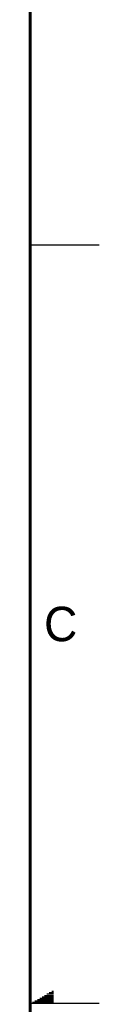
# Model space of a CAD drawing. Header units: inches. Extents: x 0 to 34, y 0 to 22.
# Tile 42 of 43: x 33.5 to 34, y 11 to 18.1. Entities that reach past the tile are written whole.
import ezdxf

# ---------------------------------------------------------------- set-up
doc = ezdxf.new("R2010")
doc.units = ezdxf.units.IN
doc.header["$LTSCALE"] = 1.87
doc.header["$MEASUREMENT"] = 0
doc.layers.get('0').update_dxf_attribs({"linetype": 'CONTINUOUS'})
doc.styles.add('TEXTSTYLE_2', font='txt')

msp = doc.modelspace()

# ---------------------------------------------------------------- linework, layer by layer
at = {"color": 2, "linetype": 'CONTINUOUS'}
for p, q in [((33.5, 16.5), (34, 16.5)), ((33.6213, 11.07), (33.6697, 11.07)), ((33.6386, 11.08), (33.6697, 11.08)), ((33.6559, 11.09), (33.6697, 11.09)), ((34, 11), (33.5, 11)), ((33.5173, 11.01), (33.6697, 11.01)), ((33.5347, 11.02), (33.6697, 11.02)), ((33.552, 11.03), (33.6697, 11.03)), ((33.5693, 11.04), (33.6697, 11.04)), ((33.5866, 11.05), (33.6697, 11.05)), ((33.6039, 11.06), (33.6697, 11.06))]:
    msp.add_line(p, q, dxfattribs=at)
at = {"color": 7, "linetype": 'CONTINUOUS', "const_width": 0.02}
msp.add_lwpolyline([(33.5, 0.5), (33.5, 21.5)], dxfattribs=at)

# ---------------------------------------------------------------- texts
at = {"color": 2, "linetype": 'CONTINUOUS', "insert": (33.6004, 13.8767), "char_height": 0.25, "width": 0.25, "attachment_point": 1, "line_spacing_factor": 0.9, "style": 'TEXTSTYLE_2'}
msp.add_mtext('C', dxfattribs=at)

doc.saveas('drawing.dxf')
